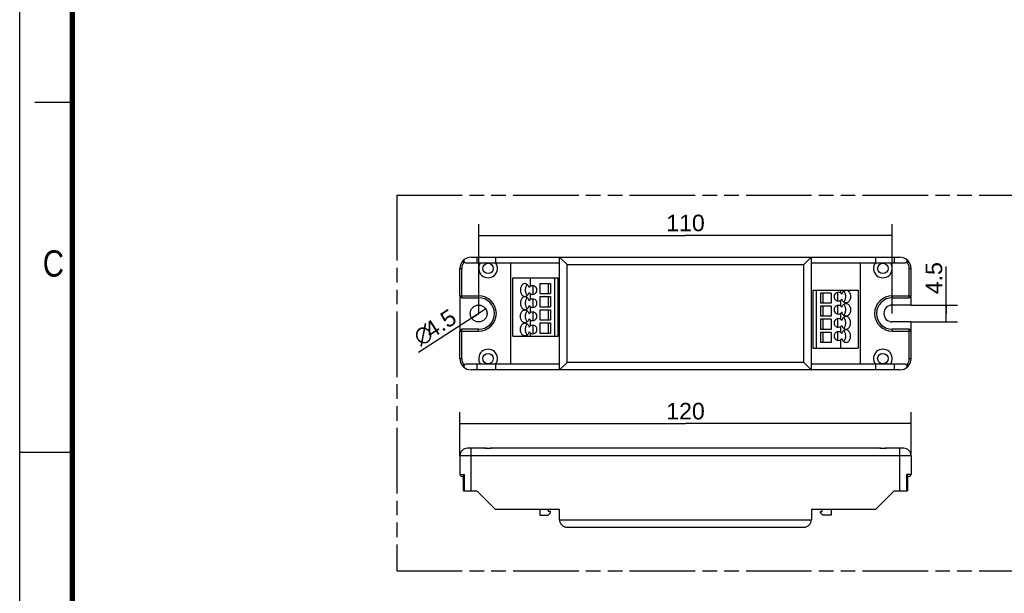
# Model space of a CAD drawing. Header units: millimetres. Extents: x 0 to 210, y 0 to 297.
# Tile 2 of 4: x 0 to 131, y 130 to 206. Entities that reach past the tile are written whole.
import ezdxf
from ezdxf.enums import TextEntityAlignment as Align

# ---------------------------------------------------------------- set-up
doc = ezdxf.new("R2010")
doc.units = ezdxf.units.MM
doc.header["$LTSCALE"] = 19.36
doc.linetypes.add('PHANTOM', pattern=[0.8, 0.45, -0.05, 0.1, -0.05, 0.1, -0.05])
doc.layers.get('0').update_dxf_attribs({"linetype": 'CONTINUOUS'})
doc.layers.add('DEFAULT_3', color=7, linetype='PHANTOM')
doc.layers.add('Z_DIM_2D', color=7, linetype='CONTINUOUS')
doc.styles.add('TEXTSTYLE_2', font='txt', dxfattribs={"width": 0.75})
doc.styles.add('TEXTSTYLE_3', font='helveticaneueltw1g-ltcn.otf')
doc.styles.add('TEXTSTYLE_4', font='gdt', dxfattribs={"width": 0.7})
doc.dimstyles.new('DIMSTYLE_1', dxfattribs={"dimtxt": 2.2, "dimasz": 3.5, "dimexe": 1.5, "dimexo": 0, "dimgap": 0.55, "dimtad": 1, "dimdec": 3, "dimlfac": 2, "dimdsep": 46, "dimtxsty": 'TEXTSTYLE_3', "dimblk": '_FILLED', "dimblk1": '_FILLED', "dimblk2": '_FILLED', "dimcen": 0.09, "dimclrt": 5, "dimadec": 4, "dimazin": 2, "dimtp": 0.3, "dimtm": 0.3, "dimtfac": 1, "dimtdec": 3, "dimtofl": 0, "dimtmove": 0, "dimatfit": 3, "dimldrblk": '_FILLED', "dimfxl": 0, "dimtolj": 1, "dimarcsym": 0})
doc.dimstyles.new('DIMSTYLE_2', dxfattribs={"dimtxt": 2.2, "dimasz": 3.5, "dimexe": 1.5, "dimexo": 0, "dimtad": 1, "dimdec": 3, "dimlfac": 2, "dimdsep": 46, "dimtxsty": 'TEXTSTYLE_3', "dimblk": '_FILLED', "dimblk1": '_FILLED', "dimblk2": '_FILLED', "dimcen": 0.09, "dimclrt": 5, "dimadec": 4, "dimazin": 2, "dimtp": 0.1, "dimtm": 0.1, "dimtfac": 1, "dimtdec": 3, "dimtmove": 0, "dimatfit": 2, "dimldrblk": '_FILLED', "dimfxl": 0, "dimtolj": 1, "dimarcsym": 0})
doc.dimstyles.new('DIMSTYLE_3', dxfattribs={"dimtxt": 2.2, "dimasz": 3.5, "dimexe": 1.5, "dimexo": 0, "dimgap": 0.55, "dimtad": 1, "dimdec": 3, "dimlfac": 2, "dimdsep": 46, "dimtxsty": 'TEXTSTYLE_3', "dimblk": '_FILLED', "dimblk1": '_FILLED', "dimblk2": '_FILLED', "dimcen": 0.09, "dimclrt": 5, "dimadec": 4, "dimazin": 2, "dimtp": 0.1, "dimtm": 0.1, "dimtfac": 1, "dimtdec": 3, "dimtofl": 0, "dimtmove": 0, "dimatfit": 3, "dimldrblk": '_FILLED', "dimfxl": 0, "dimtolj": 1, "dimarcsym": 0})

# ---------------------------------------------------------------- blocks, each defined once
blk = doc.blocks.new('*D2')
at = {"layer": 'Z_DIM_2D', "color": 2, "linetype": 'Continuous', "transparency": 16777216}
for p, q in [((61.03, 166.93), (61.03, 178.82)), ((116.03, 166.93), (116.03, 178.82)), ((61.03, 177.32), (88.53, 177.32)), ((116.03, 177.32), (88.53, 177.32))]:
    blk.add_line(p, q, dxfattribs=at)
at = {"layer": 'Z_DIM_2D', "color": 5, "linetype": 'Continuous', "transparency": 16777216, "style": 'TEXTSTYLE_3'}
blk.add_text('110', height=2.2, dxfattribs=at).set_placement((88.53, 177.87), align=Align.CENTER)
blk = doc.blocks.new('_FILLED')
at = {"color": 0, "linetype": 'ByBlock'}
blk.add_solid([(0, 0), (-1, 0.125), (-1, -0.125)], dxfattribs=at)
blk = doc.blocks.new('_NONE')
blk = doc.blocks.new('*D3')
at = {"layer": 'Z_DIM_2D', "color": 2, "linetype": 'Continuous', "transparency": 16777216}
for p, q in [((61.03, 166.93), (53.04, 161.76)), ((60.08, 166.32), (61.03, 166.93)), ((61.97, 167.54), (61.03, 166.93))]:
    blk.add_line(p, q, dxfattribs=at)
at = {"layer": 'Z_DIM_2D', "color": 5, "linetype": 'Continuous', "transparency": 16777216}
for s, style, p in [('4.5', 'TEXTSTYLE_3', (58.31, 165.82)), ('n', 'TEXTSTYLE_4', (55.2, 163.81))]:
    blk.add_text(s, height=2.2, rotation=32.898, dxfattribs=dict(at, style=style)).set_placement(p, align=Align.RIGHT)
blk = doc.blocks.new('*D4')
at = {"layer": 'Z_DIM_2D', "color": 2, "linetype": 'Continuous', "transparency": 16777216}
for p, q in [((123.21, 166.93), (123.21, 173.18)), ((118.5, 168.05), (124.71, 168.05)), ((123.21, 168.05), (123.21, 166.93)), ((123.21, 165.8), (123.21, 166.93)), ((118.5, 165.8), (124.71, 165.8))]:
    blk.add_line(p, q, dxfattribs=at)
at = {"layer": 'Z_DIM_2D', "color": 5, "linetype": 'Continuous', "transparency": 16777216, "style": 'TEXTSTYLE_3'}
blk.add_text('4.5', height=2.2, rotation=90, dxfattribs=at).set_placement((122.66, 169.49))
blk = doc.blocks.new('*D7')
at = {"layer": 'Z_DIM_2D', "color": 2, "linetype": 'Continuous', "transparency": 16777216}
for p, q in [((58.53, 148), (58.53, 153.79)), ((118.53, 148), (118.53, 153.79)), ((58.53, 152.29), (88.53, 152.29)), ((118.53, 152.29), (88.53, 152.29))]:
    blk.add_line(p, q, dxfattribs=at)
at = {"layer": 'Z_DIM_2D', "color": 5, "linetype": 'Continuous', "transparency": 16777216, "style": 'TEXTSTYLE_3'}
blk.add_text('120', height=2.2, dxfattribs=at).set_placement((88.53, 152.84), align=Align.CENTER)

msp = doc.modelspace()

# ---------------------------------------------------------------- linework, layer by layer
at = {"color": 2, "linetype": 'Continuous'}
for p, q in [((0, 0), (0, 297)), ((7, 195), (2, 195)), ((0, 148.5), (7, 148.5))]:
    msp.add_line(p, q, dxfattribs=at)
at = {"color": 7, "linetype": 'Continuous'}
for p, q in [((60.02783, 174.42667), (117.02783, 174.42667)), ((60.77783, 174.42667), (60.77783, 173.67667)), ((63.27783, 174.42667), (63.27783, 173.67667)), ((71.77783, 159.42667), (71.77783, 174.42667)), ((72.77783, 173.42667), (71.7963, 174.4082)), ((104.27783, 173.42667), (105.25936, 174.4082)), ((105.27783, 159.42667), (105.27783, 174.42667)), ((113.77783, 174.42667), (113.77783, 173.67667)), ((116.27783, 174.42667), (116.27783, 173.67667)), ((58.52783, 169.27667), (58.52783, 172.92667)), ((59.02783, 173.92667), (59.02783, 173.67667)), ((59.27783, 173.67667), (71.77783, 173.67667)), ((65.27783, 173.67667), (65.27783, 160.17667)), ((105.27783, 173.67667), (117.77783, 173.67667)), ((111.77783, 160.17667), (111.77783, 173.67667)), ((118.02783, 173.92667), (118.02783, 173.67667)), ((118.52783, 169.27667), (118.52783, 172.92667)), ((65.57783, 163.92667), (65.57783, 171.67667)), ((65.57783, 171.67667), (71.57783, 171.67667)), ((67.92783, 170.55664), (67.92783, 171.67667)), ((71.15926, 163.92667), (71.15926, 171.67667)), ((71.57783, 163.92667), (71.57783, 171.67667)), ((68.25062, 170.62468), (68.25062, 169.47866)), ((69.17783, 170.92667), (69.17783, 169.57667)), ((69.17783, 170.92667), (70.57776, 170.92667)), ((70.27783, 170.92667), (70.27783, 169.57667)), ((70.57776, 170.92667), (70.57776, 169.57667)), ((58.55958, 164.69752), (58.55958, 169.15578)), ((58.77783, 169.02667), (61.02783, 169.02667)), ((67.92783, 168.80664), (67.92783, 169.54669)), ((69.17783, 169.57667), (70.57776, 169.57667)), ((69.17783, 169.17667), (69.17783, 167.82667)), ((69.17783, 169.17667), (70.57776, 169.17667)), ((70.27783, 169.17667), (70.27783, 167.82667)), ((70.57776, 169.17667), (70.57776, 167.82667)), ((105.47783, 170.05167), (111.47783, 170.05167)), ((105.47783, 170.05167), (105.47783, 162.30167)), ((105.89639, 170.05167), (105.89639, 162.30167)), ((107.87783, 169.65167), (106.47789, 169.65167)), ((106.47789, 169.65167), (106.47789, 168.30167)), ((106.77783, 169.65167), (106.77783, 168.30167)), ((107.87783, 169.65167), (107.87783, 168.30167)), ((108.80504, 168.60366), (108.80504, 169.74968)), ((109.12783, 170.05167), (109.12783, 169.68164)), ((111.47783, 170.05167), (111.47783, 162.30167)), ((116.02783, 169.02667), (118.27783, 169.02667)), ((118.49607, 169.15582), (118.49607, 168.05167)), ((67.92783, 167.05664), (67.92783, 167.79669)), ((68.25062, 168.87468), (68.25062, 167.72866)), ((69.17783, 167.82667), (70.57776, 167.82667)), ((107.87783, 168.30167), (106.47789, 168.30167)), ((107.87783, 167.90167), (106.47789, 167.90167)), ((106.47789, 167.90167), (106.47789, 166.55167)), ((106.77783, 167.90167), (106.77783, 166.55167)), ((107.87783, 167.90167), (107.87783, 166.55167)), ((108.80504, 166.85366), (108.80504, 167.99968)), ((109.12783, 168.67169), (109.12783, 167.93164)), ((118.49607, 168.05167), (116.02783, 168.05167)), ((68.25062, 167.12468), (68.25062, 165.97866)), ((69.17783, 167.42667), (69.17783, 166.07667)), ((69.17783, 167.42667), (70.57776, 167.42667)), ((70.27783, 167.42667), (70.27783, 166.07667)), ((70.57776, 167.42667), (70.57776, 166.07667)), ((107.87783, 166.55167), (106.47789, 166.55167)), ((109.12783, 166.92169), (109.12783, 166.18164)), ((67.92783, 165.30664), (67.92783, 166.04669)), ((68.25062, 165.37468), (68.25062, 164.22866)), ((69.17783, 166.07667), (70.57776, 166.07667)), ((69.17783, 165.67667), (69.17783, 164.32667)), ((69.17783, 165.67667), (70.57776, 165.67667)), ((70.27783, 165.67667), (70.27783, 164.32667)), ((70.57776, 165.67667), (70.57776, 164.32667)), ((107.87783, 166.15167), (106.47789, 166.15167)), ((106.47789, 166.15167), (106.47789, 164.80167)), ((106.77783, 166.15167), (106.77783, 164.80167)), ((107.87783, 166.15167), (107.87783, 164.80167)), ((108.80504, 165.10366), (108.80504, 166.24968)), ((109.12783, 165.17169), (109.12783, 164.43164)), ((118.49607, 165.80167), (116.02783, 165.80167)), ((118.49607, 165.80167), (118.49607, 164.69756)), ((58.52783, 160.92667), (58.52783, 164.57667)), ((61.02783, 164.82667), (58.77783, 164.82667)), ((65.57783, 163.92667), (71.57783, 163.92667)), ((67.92783, 163.92667), (67.92783, 164.29669)), ((69.17783, 164.32667), (70.57776, 164.32667)), ((107.87783, 164.80167), (106.47789, 164.80167)), ((107.87783, 164.40167), (106.47789, 164.40167)), ((106.47789, 164.40167), (106.47789, 163.05167)), ((106.77783, 164.40167), (106.77783, 163.05167)), ((107.87783, 164.40167), (107.87783, 163.05167)), ((108.80504, 163.35366), (108.80504, 164.49968)), ((118.27783, 164.82667), (116.02783, 164.82667)), ((118.52783, 160.92667), (118.52783, 164.57667)), ((107.87783, 163.05167), (106.47789, 163.05167)), ((109.12783, 163.42169), (109.12783, 162.30167)), ((105.47783, 162.30167), (111.47783, 162.30167)), ((59.02783, 160.17667), (59.02783, 159.92667)), ((71.77783, 160.17667), (59.27783, 160.17667)), ((60.77783, 160.17667), (60.77783, 159.42667)), ((63.27783, 160.17667), (63.27783, 159.42667)), ((104.27783, 160.42667), (105.25936, 159.44514)), ((117.77783, 160.17667), (105.27783, 160.17667)), ((113.77783, 160.17667), (113.77783, 159.42667)), ((116.27783, 160.17667), (116.27783, 159.42667)), ((118.02783, 160.17667), (118.02783, 159.92667)), ((117.02783, 159.42667), (60.02783, 159.42667)), ((58.52783, 148.00484), (58.52783, 145.50484)), ((61.78793, 149.00484), (59.52783, 149.00484)), ((61.84991, 149.00484), (62.70574, 149.00484)), ((114.28793, 149.00484), (62.76773, 149.00484)), ((114.34991, 149.00484), (115.20574, 149.00484)), ((117.52783, 149.00484), (115.26773, 149.00484)), ((118.52783, 148.00484), (118.52783, 145.50484)), ((58.77783, 145.25484), (59.02783, 145.25484)), ((59.02783, 143.35484), (59.02783, 145.31634)), ((118.02783, 145.31634), (118.02783, 143.35484)), ((118.27783, 145.25484), (118.02783, 145.25484)), ((59.02792, 143.35484), (60.77783, 143.35484)), ((63.27783, 140.85484), (60.77783, 143.35484)), ((116.27783, 143.35484), (113.77783, 140.85484)), ((116.27783, 143.35484), (118.02774, 143.35484)), ((71.77783, 140.85484), (63.27783, 140.85484)), ((69.17783, 140.85484), (69.17783, 140.10484)), ((69.17783, 140.10484), (70.27783, 140.10484)), ((70.27783, 140.10484), (70.57776, 140.40484)), ((70.33426, 140.60484), (70.33426, 140.85484)), ((70.57776, 140.60484), (70.33426, 140.60484)), ((70.57776, 140.40484), (70.57776, 140.60484)), ((71.77783, 139.50484), (71.77783, 140.85484)), ((113.77783, 140.85484), (105.27783, 140.85484)), ((105.27783, 140.85484), (105.27783, 139.50484)), ((106.47789, 140.60484), (106.72139, 140.60484)), ((106.47789, 140.40484), (106.47789, 140.60484)), ((106.77783, 140.10484), (106.47789, 140.40484)), ((106.72139, 140.60484), (106.72139, 140.85484)), ((107.87783, 140.10484), (106.77783, 140.10484)), ((107.87783, 140.85484), (107.87783, 140.10484)), ((72.77783, 138.50484), (104.27783, 138.50484))]:
    msp.add_line(p, q, dxfattribs=at)
at = {"color": 9, "linetype": 'Continuous'}
for p, q in [((58.52783, 172.92667), (58.77783, 172.92667)), ((58.77783, 169.02667), (58.77783, 172.92667)), ((72.77783, 160.42667), (72.77783, 173.42667)), ((72.77783, 173.42667), (104.27783, 173.42667)), ((104.27783, 160.42667), (104.27783, 173.42667)), ((118.27783, 172.92667), (118.52783, 172.92667)), ((118.27783, 169.02667), (118.27783, 172.92667)), ((58.52783, 169.27667), (61.02783, 169.27667)), ((61.02783, 169.27667), (61.02783, 169.02667)), ((116.02783, 169.27667), (118.52783, 169.27667)), ((116.02783, 169.27667), (116.02783, 169.02667)), ((58.52783, 164.57667), (61.02783, 164.57667)), ((58.77783, 160.92667), (58.77783, 164.82667)), ((61.02783, 164.57667), (61.02783, 164.82667)), ((116.02783, 164.57667), (116.02783, 164.82667)), ((116.02783, 164.57667), (118.52783, 164.57667)), ((118.27783, 160.92667), (118.27783, 164.82667)), ((58.52783, 160.92667), (58.77783, 160.92667)), ((104.27783, 160.42667), (72.77783, 160.42667)), ((118.27783, 160.92667), (118.52783, 160.92667)), ((118.52783, 148.00484), (58.52783, 148.00484)), ((60.02783, 143.35484), (60.02783, 149.00484)), ((117.02783, 143.35484), (117.02783, 149.00484)), ((58.52783, 145.50484), (59.12783, 145.50484)), ((59.12783, 143.35484), (59.12783, 145.50484)), ((118.52783, 145.50484), (117.92783, 145.50484)), ((117.92783, 145.50484), (117.92783, 143.35484)), ((71.77783, 139.50484), (105.27783, 139.50484))]:
    msp.add_line(p, q, dxfattribs=at)
at = {"color": 7, "linetype": 'Continuous', "const_width": 0.7}
msp.add_lwpolyline([(7, 7), (7, 290)], dxfattribs=at)
at = {"color": 7, "linetype": 'Continuous'}
for points in [[(71.7963, 174.4082), (71.78235, 174.42237), (71.77783, 174.42667)], [(105.25936, 174.4082), (105.27354, 174.42214), (105.27783, 174.42667)], [(67.17794, 170.9016), (67.14063, 170.89991), (67.05896, 170.88484), (66.97955, 170.85391), (66.90382, 170.80811), (66.83331, 170.74792), (66.76918, 170.67482), (66.71283, 170.58987), (66.6651, 170.49494), (66.62714, 170.39157), (66.59937, 170.28191), (66.58262, 170.16786), (66.5769, 170.05167), (66.58262, 169.93547), (66.59937, 169.82142), (66.62714, 169.71176), (66.6651, 169.60839), (66.71283, 169.51347), (66.76918, 169.42851), (66.83331, 169.35542), (66.90382, 169.29522), (66.97955, 169.24943), (67.05896, 169.21849), (67.14063, 169.20342), (67.17794, 169.20174)], [(67.73187, 170.38155), (67.69432, 170.48644), (67.64798, 170.58142), (67.59229, 170.66724), (67.52894, 170.74167), (67.4589, 170.80296), (67.38365, 170.85033), (67.30449, 170.8825), (67.22299, 170.89928), (67.17794, 170.9016)], [(67.49604, 170.77046), (67.45727, 170.73529), (67.39606, 170.66207), (67.3424, 170.57785), (67.29701, 170.48439), (67.26096, 170.38313), (67.23462, 170.27605), (67.21873, 170.16492), (67.2133, 170.0518), (67.2187, 169.93869), (67.23457, 169.82755), (67.26088, 169.72046), (67.29691, 169.61918), (67.34228, 169.5257), (67.39593, 169.44145), (67.45712, 169.36821), (67.49604, 169.33288)], [(67.17794, 169.1516), (67.14063, 169.14991), (67.05896, 169.13484), (66.97955, 169.10391), (66.90382, 169.05811), (66.83331, 168.99792), (66.76918, 168.92482), (66.71283, 168.83987), (66.6651, 168.74494), (66.62714, 168.64157), (66.59937, 168.53191), (66.58262, 168.41786), (66.5769, 168.30167), (66.58262, 168.18547), (66.59937, 168.07142), (66.62714, 167.96176), (66.6651, 167.85839), (66.71283, 167.76347), (66.76918, 167.67851), (66.83331, 167.60542), (66.90382, 167.54522), (66.97955, 167.49943), (67.05896, 167.46849), (67.14063, 167.45342), (67.17794, 167.45174)], [(67.17794, 169.20174), (67.22299, 169.20406), (67.30449, 169.22084), (67.38365, 169.253), (67.4589, 169.30038), (67.52894, 169.36166), (67.59229, 169.43609), (67.64798, 169.52192), (67.69432, 169.6169), (67.73187, 169.72178)], [(67.73187, 168.63155), (67.69432, 168.73644), (67.64798, 168.83142), (67.59229, 168.91724), (67.52894, 168.99167), (67.4589, 169.05296), (67.38365, 169.10033), (67.30449, 169.1325), (67.22299, 169.14928), (67.17794, 169.1516)], [(67.49604, 169.02046), (67.45727, 168.98529), (67.39606, 168.91207), (67.3424, 168.82785), (67.29701, 168.73439), (67.26096, 168.63313), (67.23462, 168.52605), (67.21873, 168.41492), (67.2133, 168.3018), (67.2187, 168.18869), (67.23457, 168.07755), (67.26088, 167.97046), (67.29691, 167.86918), (67.34228, 167.7757), (67.39593, 167.69145), (67.45712, 167.61821), (67.49604, 167.58288)], [(109.32379, 169.50655), (109.3613, 169.61135), (109.4076, 169.70628), (109.46324, 169.79207), (109.52655, 169.86649), (109.59654, 169.92779), (109.67173, 169.97519), (109.75084, 170.0074), (109.83231, 170.02424), (109.87772, 170.02659)], [(109.55962, 168.45788), (109.59838, 168.49304), (109.65959, 168.56626), (109.71326, 168.65048), (109.75864, 168.74394), (109.7947, 168.84521), (109.82104, 168.95229), (109.83693, 169.06341), (109.84236, 169.17653), (109.83696, 169.28965), (109.82109, 169.40078), (109.79478, 169.50788), (109.75874, 169.60915), (109.71338, 169.70264), (109.65973, 169.78688), (109.59854, 169.86013), (109.55962, 169.89546)], [(109.87772, 170.02659), (109.91467, 170.02494), (109.99636, 170.00994), (110.07579, 169.97906), (110.15156, 169.93332), (110.2221, 169.87316), (110.28627, 169.8001), (110.34265, 169.71517), (110.39042, 169.62026), (110.42842, 169.5169), (110.45622, 169.40724), (110.473, 169.29318), (110.47876, 169.17697), (110.47306, 169.06075), (110.45634, 168.94668), (110.42859, 168.83699), (110.39064, 168.73359), (110.34292, 168.63864), (110.28658, 168.55365), (110.22246, 168.48052), (110.15194, 168.4203), (110.07621, 168.37448), (109.9968, 168.34352), (109.91512, 168.32843), (109.87772, 168.32674)], [(67.17794, 167.45174), (67.22299, 167.45406), (67.30449, 167.47084), (67.38365, 167.503), (67.4589, 167.55038), (67.52894, 167.61166), (67.59229, 167.68609), (67.64798, 167.77192), (67.69432, 167.8669), (67.73187, 167.97178)], [(109.87772, 168.32674), (109.83274, 168.32905), (109.75123, 168.34582), (109.67206, 168.37798), (109.5968, 168.42535), (109.52675, 168.48663), (109.46338, 168.56106), (109.40769, 168.6469), (109.36134, 168.74189), (109.32379, 168.84678)], [(109.32379, 167.75655), (109.3613, 167.86135), (109.4076, 167.95628), (109.46324, 168.04207), (109.52655, 168.11649), (109.59654, 168.17779), (109.67173, 168.22519), (109.75084, 168.2574), (109.83231, 168.27424), (109.87772, 168.27659)], [(109.55962, 166.70788), (109.59838, 166.74304), (109.65959, 166.81626), (109.71326, 166.90048), (109.75864, 166.99394), (109.7947, 167.09521), (109.82104, 167.20229), (109.83693, 167.31341), (109.84236, 167.42653), (109.83696, 167.53965), (109.82109, 167.65078), (109.79478, 167.75788), (109.75874, 167.85915), (109.71338, 167.95264), (109.65973, 168.03688), (109.59854, 168.11013), (109.55962, 168.14546)], [(109.87772, 168.27659), (109.91467, 168.27494), (109.99636, 168.25994), (110.07579, 168.22906), (110.15156, 168.18332), (110.2221, 168.12316), (110.28627, 168.0501), (110.34265, 167.96517), (110.39042, 167.87026), (110.42842, 167.7669), (110.45622, 167.65724), (110.473, 167.54318), (110.47876, 167.42697), (110.47306, 167.31075), (110.45634, 167.19668), (110.42859, 167.08699), (110.39064, 166.98359), (110.34292, 166.88864), (110.28658, 166.80365), (110.22246, 166.73052), (110.15194, 166.6703), (110.07621, 166.62448), (109.9968, 166.59352), (109.91512, 166.57843), (109.87772, 166.57674)], [(67.17794, 165.70174), (67.14098, 165.70339), (67.05929, 165.71839), (66.97986, 165.74927), (66.9041, 165.79501), (66.83356, 165.85517), (66.76939, 165.92823), (66.71301, 166.01316), (66.66524, 166.10807), (66.62724, 166.21143), (66.59944, 166.3211), (66.58266, 166.43515), (66.5769, 166.55136), (66.5826, 166.66758), (66.59932, 166.78165), (66.62707, 166.89134), (66.66502, 166.99474), (66.71274, 167.0897), (66.76908, 167.17469), (66.8332, 167.24781), (66.90371, 167.30804), (66.97945, 167.35386), (67.05886, 167.38482), (67.14054, 167.39991), (67.17794, 167.4016)], [(67.17794, 167.4016), (67.22291, 167.39928), (67.30443, 167.38252), (67.3836, 167.35036), (67.45886, 167.30299), (67.52891, 167.2417), (67.59228, 167.16727), (67.64797, 167.08143), (67.69431, 166.98645), (67.73187, 166.88155)], [(67.49604, 167.27046), (67.45727, 167.23529), (67.39606, 167.16207), (67.3424, 167.07785), (67.29701, 166.98439), (67.26096, 166.88313), (67.23462, 166.77605), (67.21873, 166.66492), (67.2133, 166.5518), (67.2187, 166.43869), (67.23457, 166.32755), (67.26088, 166.22046), (67.29691, 166.11918), (67.34228, 166.0257), (67.39593, 165.94145), (67.45712, 165.86821), (67.49604, 165.83288)], [(109.87772, 166.57674), (109.83274, 166.57905), (109.75123, 166.59582), (109.67206, 166.62798), (109.5968, 166.67535), (109.52675, 166.73663), (109.46338, 166.81106), (109.40769, 166.8969), (109.36134, 166.99189), (109.32379, 167.09678)], [(109.87772, 166.5266), (109.83267, 166.52428), (109.75116, 166.5075), (109.672, 166.47533), (109.59676, 166.42796), (109.52672, 166.36667), (109.46336, 166.29224), (109.40768, 166.20642), (109.36134, 166.11144), (109.32379, 166.00655)], [(109.55962, 164.95788), (109.59838, 164.99304), (109.65959, 165.06626), (109.71326, 165.15048), (109.75864, 165.24394), (109.7947, 165.34521), (109.82104, 165.45229), (109.83693, 165.56341), (109.84236, 165.67653), (109.83696, 165.78965), (109.82109, 165.90078), (109.79478, 166.00788), (109.75874, 166.10915), (109.71338, 166.20264), (109.65973, 166.28688), (109.59854, 166.36013), (109.55962, 166.39546)], [(109.87772, 164.82674), (109.91503, 164.82842), (109.9967, 164.84349), (110.07611, 164.87443), (110.15184, 164.92022), (110.22235, 164.98042), (110.28648, 165.05351), (110.34282, 165.13847), (110.39056, 165.23339), (110.42852, 165.33676), (110.45629, 165.44642), (110.47303, 165.56047), (110.47876, 165.67667), (110.47303, 165.79286), (110.45629, 165.90691), (110.42852, 166.01657), (110.39056, 166.11994), (110.34282, 166.21487), (110.28648, 166.29982), (110.22235, 166.37292), (110.15184, 166.43311), (110.07611, 166.47891), (109.9967, 166.50984), (109.91503, 166.52491), (109.87772, 166.5266)], [(67.17794, 163.95174), (67.14098, 163.95339), (67.05929, 163.96839), (66.97986, 163.99927), (66.9041, 164.04501), (66.83356, 164.10517), (66.76939, 164.17823), (66.71301, 164.26316), (66.66524, 164.35807), (66.62724, 164.46143), (66.59944, 164.5711), (66.58266, 164.68515), (66.5769, 164.80136), (66.5826, 164.91758), (66.59932, 165.03165), (66.62707, 165.14134), (66.66502, 165.24474), (66.71274, 165.3397), (66.76908, 165.42469), (66.8332, 165.49781), (66.90371, 165.55804), (66.97945, 165.60386), (67.05886, 165.63482), (67.14054, 165.64991), (67.17794, 165.6516)], [(67.73187, 166.22178), (67.69435, 166.11698), (67.64806, 166.02206), (67.59242, 165.93626), (67.52911, 165.86184), (67.45912, 165.80054), (67.38392, 165.75314), (67.30481, 165.72093), (67.22335, 165.7041), (67.17794, 165.70174)], [(67.17794, 165.6516), (67.22291, 165.64928), (67.30443, 165.63252), (67.3836, 165.60036), (67.45886, 165.55299), (67.52891, 165.4917), (67.59228, 165.41727), (67.64797, 165.33143), (67.69431, 165.23645), (67.73187, 165.13155)], [(67.49604, 165.52046), (67.45727, 165.48529), (67.39606, 165.41207), (67.3424, 165.32785), (67.29701, 165.23439), (67.26096, 165.13313), (67.23462, 165.02605), (67.21873, 164.91492), (67.2133, 164.8018), (67.2187, 164.68869), (67.23457, 164.57755), (67.26088, 164.47046), (67.29691, 164.36918), (67.34228, 164.2757), (67.39593, 164.19145), (67.45712, 164.11821), (67.49604, 164.08288)], [(109.32379, 165.34678), (109.36134, 165.2419), (109.40768, 165.14692), (109.46336, 165.06109), (109.52672, 164.98666), (109.59676, 164.92538), (109.672, 164.878), (109.75116, 164.84584), (109.83267, 164.82906), (109.87772, 164.82674)], [(67.73187, 164.47178), (67.69435, 164.36698), (67.64806, 164.27206), (67.59242, 164.18626), (67.52911, 164.11184), (67.45912, 164.05054), (67.38392, 164.00314), (67.30481, 163.97093), (67.22335, 163.9541), (67.17794, 163.95174)], [(109.87772, 164.7766), (109.83267, 164.77428), (109.75116, 164.7575), (109.672, 164.72533), (109.59676, 164.67796), (109.52672, 164.61667), (109.46336, 164.54224), (109.40768, 164.45642), (109.36134, 164.36144), (109.32379, 164.25655)], [(109.55962, 163.20788), (109.59838, 163.24304), (109.65959, 163.31626), (109.71326, 163.40048), (109.75864, 163.49394), (109.7947, 163.59521), (109.82104, 163.70229), (109.83693, 163.81341), (109.84236, 163.92653), (109.83696, 164.03965), (109.82109, 164.15078), (109.79478, 164.25788), (109.75874, 164.35915), (109.71338, 164.45264), (109.65973, 164.53688), (109.59854, 164.61013), (109.55962, 164.64546)], [(109.87772, 163.07674), (109.91503, 163.07842), (109.9967, 163.09349), (110.07611, 163.12443), (110.15184, 163.17022), (110.22235, 163.23042), (110.28648, 163.30351), (110.34282, 163.38847), (110.39056, 163.48339), (110.42852, 163.58676), (110.45629, 163.69642), (110.47303, 163.81047), (110.47876, 163.92667), (110.47303, 164.04286), (110.45629, 164.15691), (110.42852, 164.26657), (110.39056, 164.36994), (110.34282, 164.46487), (110.28648, 164.54982), (110.22235, 164.62292), (110.15184, 164.68311), (110.07611, 164.72891), (109.9967, 164.75984), (109.91503, 164.77491), (109.87772, 164.7766)], [(109.32379, 163.59678), (109.36134, 163.4919), (109.40768, 163.39692), (109.46336, 163.31109), (109.52672, 163.23666), (109.59676, 163.17538), (109.672, 163.128), (109.75116, 163.09584), (109.83267, 163.07906), (109.87772, 163.07674)], [(71.7963, 159.44514), (72.64098, 160.289), (72.77783, 160.42667)], [(71.77783, 159.42667), (71.78235, 159.43096), (71.7963, 159.44514)], [(105.25936, 159.44514), (105.2733, 159.43096), (105.27783, 159.42667)], [(61.89035, 149.00139), (61.83673, 149.00362), (61.78793, 149.00484)], [(62.27783, 148.98464), (62.21068, 148.9854), (62.14334, 148.98721), (62.07616, 148.99029), (62.0108, 148.99397), (61.89035, 149.00139)], [(62.76773, 149.00484), (62.70137, 149.00252), (62.62708, 148.99914), (62.54539, 148.99409), (62.45848, 148.98918), (62.3689, 148.98623), (62.27783, 148.98464)], [(114.77783, 148.98464), (114.68676, 148.98623), (114.59718, 148.98918), (114.51027, 148.99409), (114.42858, 148.99914), (114.35429, 149.00252), (114.28793, 149.00484)], [(115.26773, 149.00484), (115.20112, 149.00251), (115.12655, 148.99911), (115.04448, 148.99404), (114.95737, 148.98913), (114.86812, 148.9862), (114.77783, 148.98464)], [(59.12783, 145.50484), (59.0964, 145.46623), (59.07099, 145.4304), (59.05175, 145.39725), (59.03831, 145.36707), (59.03039, 145.34013), (59.02783, 145.31634)], [(117.92783, 145.50484), (117.95926, 145.46622), (117.98467, 145.43038), (118.00391, 145.39724), (118.01735, 145.36706), (118.02526, 145.34013), (118.02783, 145.31634)]]:
    msp.add_lwpolyline(points, dxfattribs=at)
for centre, radius in [((62.27783, 172.92667), 0.7), ((114.77783, 172.92667), 0.7), ((61.02783, 166.92667), 1.125), ((62.27783, 160.92667), 0.7), ((114.77783, 160.92667), 0.7)]:
    msp.add_circle(centre, radius, dxfattribs=at)
for centre, radius, start, end in [((60.02783, 172.92667), 1.5, 90, 180), ((59.27783, 173.92667), 0.25, 126.8698976, 270), ((117.02783, 172.92667), 1.5, 0, 90), ((117.77783, 173.92667), 0.25, 270, 53.1301024), ((62.27783, 172.92667), 1.25, 143.1301024, 36.8698976), ((114.77783, 172.92667), 1.25, 143.1301024, 36.8698976), ((68.20283, 170.05167), 0.575, 215.0095825, 144.9904175), ((58.77783, 169.27667), 0.25, 180, 270), ((61.02783, 166.92667), 2.1, 270, 90), ((108.85283, 169.17667), 0.575, 35.0095825, 324.9904175), ((116.02783, 166.92667), 2.1, 90, 270), ((118.27783, 169.27667), 0.25, 270, 360), ((68.20283, 168.30167), 0.575, 215.0095825, 144.9904175), ((108.85283, 167.42667), 0.575, 35.0095825, 324.9904175), ((116.02783, 166.92667), 1.125, 90, 270), ((68.20283, 166.55167), 0.575, 215.0095825, 144.9904175), ((68.20283, 164.80167), 0.575, 215.0095825, 144.9904175), ((108.85283, 165.67667), 0.575, 35.0095825, 324.9904175), ((58.77783, 164.57667), 0.25, 90, 180), ((108.85283, 163.92667), 0.575, 35.0095825, 324.9904175), ((118.27783, 164.57667), 0.25, 0, 90), ((62.27783, 160.92667), 1.25, 323.1301024, 216.8698976), ((114.77783, 160.92667), 1.25, 323.1301024, 216.8698976), ((60.02783, 160.92667), 1.5, 180, 270), ((59.27783, 159.92667), 0.25, 90, 233.1301024), ((117.02783, 160.92667), 1.5, 270, 360), ((117.77783, 159.92667), 0.25, 306.8698976, 90), ((59.52783, 148.00484), 1, 90, 180), ((117.52783, 148.00484), 1, 0, 90), ((58.77783, 145.50484), 0.25, 180, 270), ((118.27783, 145.50484), 0.25, 270, 360), ((72.77783, 139.50484), 1, 180, 270), ((104.27783, 139.50484), 1, 270, 360)]:
    msp.add_arc(centre, radius, start, end, dxfattribs=at)
at = {"color": 9, "linetype": 'Continuous'}
for centre, radius, start, end in [((60.02783, 172.92667), 1.25, 143.1301024, 180), ((117.02783, 172.92667), 1.25, 0, 36.8698976), ((61.02783, 166.92667), 2.35, 270, 90), ((116.02783, 166.92667), 2.35, 90, 270), ((60.02783, 160.92667), 1.25, 180, 216.8698976), ((117.02783, 160.92667), 1.25, 323.1301024, 360)]:
    msp.add_arc(centre, radius, start, end, dxfattribs=at)
at = {"layer": 'DEFAULT_3', "color": 91, "linetype": 'PHANTOM', "true_color": 0x80ff80}
for p, q in [((50.12864, 182.68), (50.12864, 132.68)), ((50.12864, 182.68), (150.12864, 182.68)), ((50.12864, 132.68), (150.12864, 132.68))]:
    msp.add_line(p, q, dxfattribs=at)
at = {"layer": 'Z_DIM_2D', "color": 2, "linetype": 'Continuous'}
msp.add_arc((61.02783, 166.92667), 1.125, 0, 32.8980161, dxfattribs=at)

# ---------------------------------------------------------------- texts
at = {"color": 5, "linetype": 'Continuous', "style": 'TEXTSTYLE_2', "width": 0.833333}
msp.add_text('C', height=3.5, dxfattribs=at).set_placement((3.07017, 171.83363))

# ---------------------------------------------------------------- dimensions: what is measured, and where the dimension line sits
at = {"layer": 'Z_DIM_2D', "color": 2, "linetype": 'Continuous'}
for base, p1, p2, picture, middle in [((116.02783, 177.3169), (61.02783, 166.92667), (116.02783, 166.92667), '*D2', (88.57298, 177.3169)), ((118.52783, 152.28937), (58.52783, 148.00484), (118.52783, 148.00484), '*D7', (88.57298, 152.28937))]:
    dim = msp.add_linear_dim(base=base, p1=p1, p2=p2, dimstyle='DIMSTYLE_1', override={"dimblk1": 'NONE', "dimblk2": 'NONE', "dimsah": 1}, dxfattribs=at)
    dim.commit()
    dim.dimension.update_dxf_attribs({"geometry": picture, "text_midpoint": middle, "dimtype": 160})
dim = msp.add_linear_dim(base=(123.21442, 165.80167), p1=(118.49607, 168.05167), p2=(118.49607, 165.80167), angle=270, dimstyle='DIMSTYLE_3', override={"dimblk1": 'NONE', "dimblk2": 'NONE', "dimsah": 1}, dxfattribs=at)
dim.commit()
dim.dimension.update_dxf_attribs({"geometry": '*D4', "text_midpoint": (123.21442, 171.32098), "dimtype": 160})
dim = msp.add_diameter_dim_2p(p1=(60.08324, 166.31563), p2=(61.97242, 167.53771), text='%%c<>', dimstyle='DIMSTYLE_2', override={"dimpost": '<>', "dimblk1": 'NONE', "dimblk2": 'NONE', "dimsah": 1}, dxfattribs=at)
dim.commit()
dim.dimension.update_dxf_attribs({"geometry": '*D3', "text_midpoint": (54.92612, 164.94472), "dimtype": 163})

doc.saveas('drawing.dxf')
